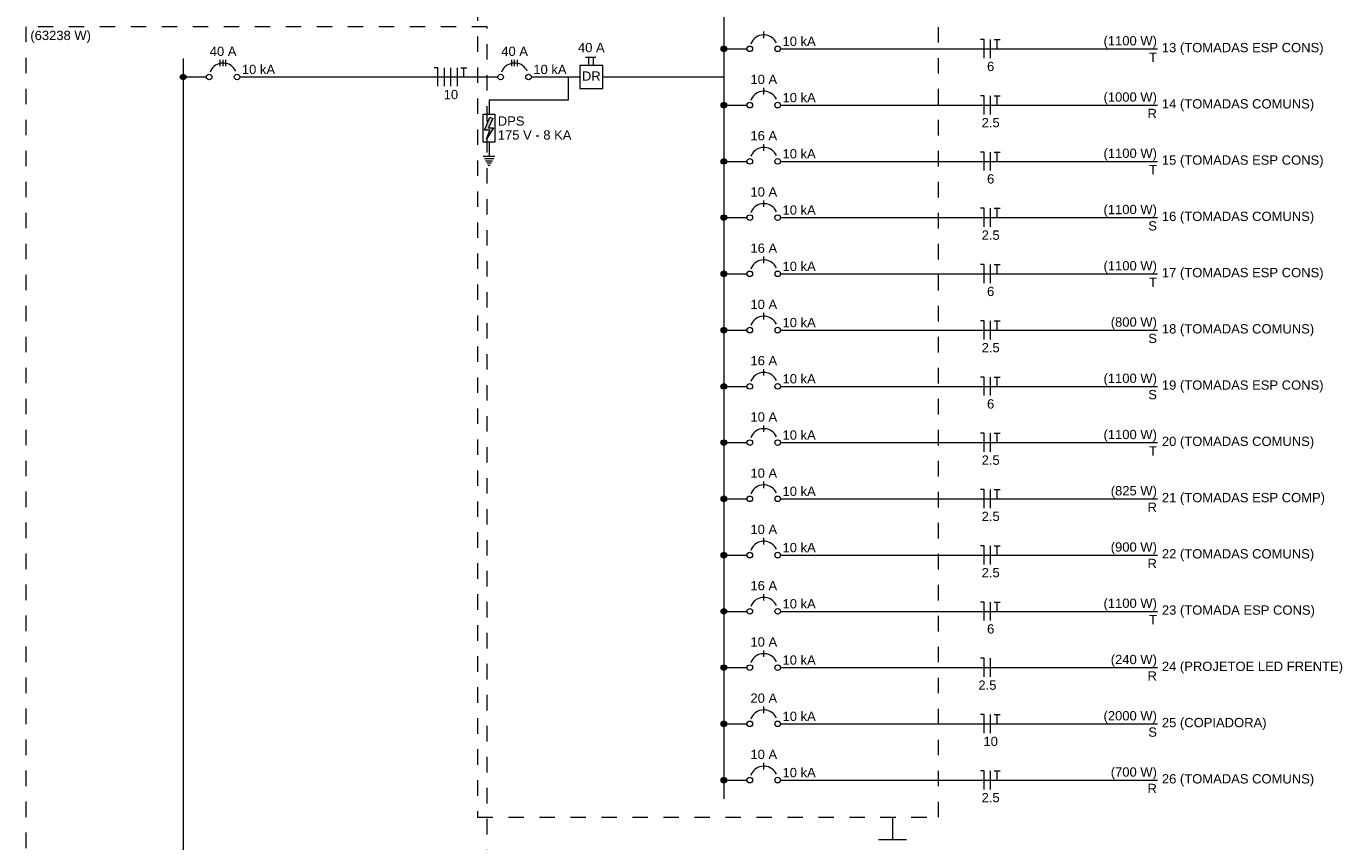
# Model space of a CAD drawing. Header units: feet. Extents: x -18 to 1038, y -110 to 48.
# Tile 79 of 199: x 69 to 80, y -20 to -13. Entities that reach past the tile are written whole.
import ezdxf

# ---------------------------------------------------------------- set-up
doc = ezdxf.new("R2010")
doc.units = ezdxf.units.FT
doc.header["$MEASUREMENT"] = 0
doc.linetypes.add('JIS_02_1.2', pattern=[0.25, 0.125, -0.125])
for name, color, linetype, lineweight in [('DI-Barramento', 6, 'Continuous', 5), ('DI-Disjuntor', 1, 'Continuous', 5), ('DI-Fios', 3, 'Continuous', 5), ('DI-Linhas do diagrama', 9, 'Continuous', 5), ('DI-Pontilhado', 7, 'JIS_02_1.2', 5), ('DI-Textos do diagrama', 7, 'Continuous', 5)]:
    doc.layers.add(name, color=color, linetype=linetype, lineweight=lineweight)
doc.styles.add('Arial', font='arial.ttf')

msp = doc.modelspace()

# ---------------------------------------------------------------- hatches: boundary and pattern name
at = {"layer": 'DI-Barramento', "linetype": 'Continuous'}
msp.add_hatch(color=256, dxfattribs=at).paths.add_polyline_path([(70.5784, -13.7005), (70.5783, -13.6985), (70.5781, -13.6966), (70.5777, -13.6946), (70.5771, -13.6928), (70.5763, -13.691), (70.5754, -13.6892), (70.5744, -13.6876), (70.5732, -13.686), (70.5718, -13.6846), (70.5704, -13.6832), (70.5688, -13.682), (70.5672, -13.681), (70.5654, -13.6801), (70.5636, -13.6793), (70.5618, -13.6787), (70.5598, -13.6783), (70.5579, -13.6781), (70.5559, -13.678), (70.554, -13.6781), (70.552, -13.6783), (70.5501, -13.6787), (70.5482, -13.6793), (70.5464, -13.6801), (70.5447, -13.681), (70.543, -13.682), (70.5415, -13.6832), (70.54, -13.6846), (70.5387, -13.686), (70.5375, -13.6876), (70.5364, -13.6892), (70.5355, -13.691), (70.5348, -13.6928), (70.5342, -13.6946), (70.5338, -13.6966), (70.5335, -13.6985), (70.5334, -13.7005), (70.5335, -13.7024), (70.5338, -13.7044), (70.5342, -13.7063), (70.5348, -13.7082), (70.5355, -13.71), (70.5364, -13.7117), (70.5375, -13.7134), (70.5387, -13.7149), (70.54, -13.7164), (70.5415, -13.7177), (70.543, -13.7189), (70.5447, -13.72), (70.5464, -13.7209), (70.5482, -13.7216), (70.5501, -13.7222), (70.552, -13.7226), (70.554, -13.7229), (70.5559, -13.723), (70.5579, -13.7229), (70.5598, -13.7226), (70.5618, -13.7222), (70.5636, -13.7216), (70.5654, -13.7209), (70.5672, -13.72), (70.5688, -13.7189), (70.5704, -13.7177), (70.5718, -13.7164), (70.5732, -13.7149), (70.5744, -13.7134), (70.5754, -13.7117), (70.5763, -13.71), (70.5771, -13.7082), (70.5777, -13.7063), (70.5781, -13.7044), (70.5783, -13.7024)])
at = {"layer": 'DI-Textos do diagrama', "linetype": 'Continuous'}
for color, points in [(256, [(74.9397, -13.4736), (74.9396, -13.4716), (74.9393, -13.4697), (74.9389, -13.4678), (74.9383, -13.4659), (74.9376, -13.4641), (74.9367, -13.4623), (74.9356, -13.4607), (74.9344, -13.4591), (74.9331, -13.4577), (74.9316, -13.4564), (74.9301, -13.4552), (74.9284, -13.4541), (74.9267, -13.4532), (74.9249, -13.4525), (74.923, -13.4519), (74.9211, -13.4514), (74.9191, -13.4512), (74.9172, -13.4511), (74.9152, -13.4512), (74.9133, -13.4514), (74.9114, -13.4519), (74.9095, -13.4525), (74.9077, -13.4532), (74.9059, -13.4541), (74.9043, -13.4552), (74.9027, -13.4564), (74.9013, -13.4577), (74.8999, -13.4591), (74.8987, -13.4607), (74.8977, -13.4623), (74.8968, -13.4641), (74.896, -13.4659), (74.8954, -13.4678), (74.895, -13.4697), (74.8948, -13.4716), (74.8947, -13.4736), (74.8948, -13.4756), (74.895, -13.4775), (74.8954, -13.4794), (74.896, -13.4813), (74.8968, -13.4831), (74.8977, -13.4848), (74.8987, -13.4865), (74.8999, -13.4881), (74.9013, -13.4895), (74.9027, -13.4908), (74.9043, -13.492), (74.9059, -13.4931), (74.9077, -13.494), (74.9095, -13.4947), (74.9114, -13.4953), (74.9133, -13.4958), (74.9152, -13.496), (74.9172, -13.4961), (74.9191, -13.496), (74.9211, -13.4958), (74.923, -13.4953), (74.9249, -13.4947), (74.9267, -13.494), (74.9284, -13.4931), (74.9301, -13.492), (74.9316, -13.4908), (74.9331, -13.4895), (74.9344, -13.4881), (74.9356, -13.4865), (74.9367, -13.4848), (74.9376, -13.4831), (74.9383, -13.4813), (74.9389, -13.4794), (74.9393, -13.4775), (74.9396, -13.4756)]), (256, [(74.9397, -13.9273), (74.9396, -13.9254), (74.9393, -13.9234), (74.9389, -13.9215), (74.9383, -13.9196), (74.9376, -13.9178), (74.9367, -13.9161), (74.9356, -13.9144), (74.9344, -13.9129), (74.9331, -13.9114), (74.9316, -13.9101), (74.9301, -13.9089), (74.9284, -13.9079), (74.9267, -13.907), (74.9249, -13.9062), (74.923, -13.9056), (74.9211, -13.9052), (74.9191, -13.9049), (74.9172, -13.9048), (74.9152, -13.9049), (74.9133, -13.9052), (74.9114, -13.9056), (74.9095, -13.9062), (74.9077, -13.907), (74.9059, -13.9079), (74.9043, -13.9089), (74.9027, -13.9101), (74.9013, -13.9114), (74.8999, -13.9129), (74.8987, -13.9144), (74.8977, -13.9161), (74.8968, -13.9178), (74.896, -13.9196), (74.8954, -13.9215), (74.895, -13.9234), (74.8948, -13.9254), (74.8947, -13.9273), (74.8948, -13.9293), (74.895, -13.9313), (74.8954, -13.9332), (74.896, -13.935), (74.8968, -13.9369), (74.8977, -13.9386), (74.8987, -13.9402), (74.8999, -13.9418), (74.9013, -13.9433), (74.9027, -13.9446), (74.9043, -13.9458), (74.9059, -13.9468), (74.9077, -13.9477), (74.9095, -13.9485), (74.9114, -13.9491), (74.9133, -13.9495), (74.9152, -13.9498), (74.9172, -13.9498), (74.9191, -13.9498), (74.9211, -13.9495), (74.923, -13.9491), (74.9249, -13.9485), (74.9267, -13.9477), (74.9284, -13.9468), (74.9301, -13.9458), (74.9316, -13.9446), (74.9331, -13.9433), (74.9344, -13.9418), (74.9356, -13.9402), (74.9367, -13.9386), (74.9376, -13.9369), (74.9383, -13.935), (74.9389, -13.9332), (74.9393, -13.9313), (74.9396, -13.9293)]), (7, [(73.0553, -14.0365), (73.0178, -14.1107), (73.0591, -14.1107), (73.0028, -14.2007), (73.0291, -14.1287), (72.9859, -14.1287), (73.0291, -14.0252)]), (256, [(74.9397, -14.3811), (74.9396, -14.3791), (74.9393, -14.3772), (74.9389, -14.3753), (74.9383, -14.3734), (74.9376, -14.3716), (74.9367, -14.3698), (74.9356, -14.3682), (74.9344, -14.3666), (74.9331, -14.3652), (74.9316, -14.3639), (74.9301, -14.3627), (74.9284, -14.3616), (74.9267, -14.3607), (74.9249, -14.3599), (74.923, -14.3594), (74.9211, -14.3589), (74.9191, -14.3587), (74.9172, -14.3586), (74.9152, -14.3587), (74.9133, -14.3589), (74.9114, -14.3594), (74.9095, -14.3599), (74.9077, -14.3607), (74.9059, -14.3616), (74.9043, -14.3627), (74.9027, -14.3639), (74.9013, -14.3652), (74.8999, -14.3666), (74.8987, -14.3682), (74.8977, -14.3698), (74.8968, -14.3716), (74.896, -14.3734), (74.8954, -14.3753), (74.895, -14.3772), (74.8948, -14.3791), (74.8947, -14.3811), (74.8948, -14.3831), (74.895, -14.385), (74.8954, -14.3869), (74.896, -14.3888), (74.8968, -14.3906), (74.8977, -14.3923), (74.8987, -14.394), (74.8999, -14.3956), (74.9013, -14.397), (74.9027, -14.3983), (74.9043, -14.3995), (74.9059, -14.4006), (74.9077, -14.4015), (74.9095, -14.4022), (74.9114, -14.4028), (74.9133, -14.4033), (74.9152, -14.4035), (74.9172, -14.4036), (74.9191, -14.4035), (74.9211, -14.4033), (74.923, -14.4028), (74.9249, -14.4022), (74.9267, -14.4015), (74.9284, -14.4006), (74.9301, -14.3995), (74.9316, -14.3983), (74.9331, -14.397), (74.9344, -14.3956), (74.9356, -14.394), (74.9367, -14.3923), (74.9376, -14.3906), (74.9383, -14.3888), (74.9389, -14.3869), (74.9393, -14.385), (74.9396, -14.3831)]), (256, [(74.9397, -14.8348), (74.9396, -14.8329), (74.9393, -14.8309), (74.9389, -14.829), (74.9383, -14.8271), (74.9376, -14.8253), (74.9367, -14.8236), (74.9356, -14.8219), (74.9344, -14.8204), (74.9331, -14.8189), (74.9316, -14.8176), (74.9301, -14.8164), (74.9284, -14.8154), (74.9267, -14.8145), (74.9249, -14.8137), (74.923, -14.8131), (74.9211, -14.8127), (74.9191, -14.8124), (74.9172, -14.8123), (74.9152, -14.8124), (74.9133, -14.8127), (74.9114, -14.8131), (74.9095, -14.8137), (74.9077, -14.8145), (74.9059, -14.8154), (74.9043, -14.8164), (74.9027, -14.8176), (74.9013, -14.8189), (74.8999, -14.8204), (74.8987, -14.8219), (74.8977, -14.8236), (74.8968, -14.8253), (74.896, -14.8271), (74.8954, -14.829), (74.895, -14.8309), (74.8948, -14.8329), (74.8947, -14.8348), (74.8948, -14.8368), (74.895, -14.8388), (74.8954, -14.8407), (74.896, -14.8425), (74.8968, -14.8444), (74.8977, -14.8461), (74.8987, -14.8477), (74.8999, -14.8493), (74.9013, -14.8508), (74.9027, -14.8521), (74.9043, -14.8533), (74.9059, -14.8543), (74.9077, -14.8552), (74.9095, -14.856), (74.9114, -14.8566), (74.9133, -14.857), (74.9152, -14.8573), (74.9172, -14.8573), (74.9191, -14.8573), (74.9211, -14.857), (74.923, -14.8566), (74.9249, -14.856), (74.9267, -14.8552), (74.9284, -14.8543), (74.9301, -14.8533), (74.9316, -14.8521), (74.9331, -14.8508), (74.9344, -14.8493), (74.9356, -14.8477), (74.9367, -14.8461), (74.9376, -14.8444), (74.9383, -14.8425), (74.9389, -14.8407), (74.9393, -14.8388), (74.9396, -14.8368)]), (256, [(74.9397, -15.2886), (74.9396, -15.2866), (74.9393, -15.2847), (74.9389, -15.2828), (74.9383, -15.2809), (74.9376, -15.2791), (74.9367, -15.2773), (74.9356, -15.2757), (74.9344, -15.2741), (74.9331, -15.2727), (74.9316, -15.2714), (74.9301, -15.2702), (74.9284, -15.2691), (74.9267, -15.2682), (74.9249, -15.2674), (74.923, -15.2669), (74.9211, -15.2664), (74.9191, -15.2662), (74.9172, -15.2661), (74.9152, -15.2662), (74.9133, -15.2664), (74.9114, -15.2669), (74.9095, -15.2674), (74.9077, -15.2682), (74.9059, -15.2691), (74.9043, -15.2702), (74.9027, -15.2714), (74.9013, -15.2727), (74.8999, -15.2741), (74.8987, -15.2757), (74.8977, -15.2773), (74.8968, -15.2791), (74.896, -15.2809), (74.8954, -15.2828), (74.895, -15.2847), (74.8948, -15.2866), (74.8947, -15.2886), (74.8948, -15.2906), (74.895, -15.2925), (74.8954, -15.2944), (74.896, -15.2963), (74.8968, -15.2981), (74.8977, -15.2998), (74.8987, -15.3015), (74.8999, -15.3031), (74.9013, -15.3045), (74.9027, -15.3058), (74.9043, -15.307), (74.9059, -15.3081), (74.9077, -15.309), (74.9095, -15.3097), (74.9114, -15.3103), (74.9133, -15.3107), (74.9152, -15.311), (74.9172, -15.3111), (74.9191, -15.311), (74.9211, -15.3107), (74.923, -15.3103), (74.9249, -15.3097), (74.9267, -15.309), (74.9284, -15.3081), (74.9301, -15.307), (74.9316, -15.3058), (74.9331, -15.3045), (74.9344, -15.3031), (74.9356, -15.3015), (74.9367, -15.2998), (74.9376, -15.2981), (74.9383, -15.2963), (74.9389, -15.2944), (74.9393, -15.2925), (74.9396, -15.2906)]), (256, [(74.9397, -15.7423), (74.9396, -15.7404), (74.9393, -15.7384), (74.9389, -15.7365), (74.9383, -15.7346), (74.9376, -15.7328), (74.9367, -15.7311), (74.9356, -15.7294), (74.9344, -15.7279), (74.9331, -15.7264), (74.9316, -15.7251), (74.9301, -15.7239), (74.9284, -15.7229), (74.9267, -15.722), (74.9249, -15.7212), (74.923, -15.7206), (74.9211, -15.7202), (74.9191, -15.7199), (74.9172, -15.7198), (74.9152, -15.7199), (74.9133, -15.7202), (74.9114, -15.7206), (74.9095, -15.7212), (74.9077, -15.722), (74.9059, -15.7229), (74.9043, -15.7239), (74.9027, -15.7251), (74.9013, -15.7264), (74.8999, -15.7279), (74.8987, -15.7294), (74.8977, -15.7311), (74.8968, -15.7328), (74.896, -15.7346), (74.8954, -15.7365), (74.895, -15.7384), (74.8948, -15.7404), (74.8947, -15.7423), (74.8948, -15.7443), (74.895, -15.7462), (74.8954, -15.7482), (74.896, -15.75), (74.8968, -15.7519), (74.8977, -15.7536), (74.8987, -15.7552), (74.8999, -15.7568), (74.9013, -15.7583), (74.9027, -15.7596), (74.9043, -15.7608), (74.9059, -15.7618), (74.9077, -15.7627), (74.9095, -15.7635), (74.9114, -15.7641), (74.9133, -15.7645), (74.9152, -15.7648), (74.9172, -15.7648), (74.9191, -15.7648), (74.9211, -15.7645), (74.923, -15.7641), (74.9249, -15.7635), (74.9267, -15.7627), (74.9284, -15.7618), (74.9301, -15.7608), (74.9316, -15.7596), (74.9331, -15.7583), (74.9344, -15.7568), (74.9356, -15.7552), (74.9367, -15.7536), (74.9376, -15.7519), (74.9383, -15.75), (74.9389, -15.7482), (74.9393, -15.7462), (74.9396, -15.7443)]), (256, [(74.9397, -16.1961), (74.9396, -16.1941), (74.9393, -16.1922), (74.9389, -16.1903), (74.9383, -16.1884), (74.9376, -16.1866), (74.9367, -16.1848), (74.9356, -16.1832), (74.9344, -16.1816), (74.9331, -16.1802), (74.9316, -16.1789), (74.9301, -16.1777), (74.9284, -16.1766), (74.9267, -16.1757), (74.9249, -16.1749), (74.923, -16.1744), (74.9211, -16.1739), (74.9191, -16.1737), (74.9172, -16.1736), (74.9152, -16.1737), (74.9133, -16.1739), (74.9114, -16.1744), (74.9095, -16.1749), (74.9077, -16.1757), (74.9059, -16.1766), (74.9043, -16.1777), (74.9027, -16.1789), (74.9013, -16.1802), (74.8999, -16.1816), (74.8987, -16.1832), (74.8977, -16.1848), (74.8968, -16.1866), (74.896, -16.1884), (74.8954, -16.1903), (74.895, -16.1922), (74.8948, -16.1941), (74.8947, -16.1961), (74.8948, -16.1981), (74.895, -16.2), (74.8954, -16.2019), (74.896, -16.2038), (74.8968, -16.2056), (74.8977, -16.2073), (74.8987, -16.209), (74.8999, -16.2106), (74.9013, -16.212), (74.9027, -16.2133), (74.9043, -16.2145), (74.9059, -16.2156), (74.9077, -16.2165), (74.9095, -16.2172), (74.9114, -16.2178), (74.9133, -16.2182), (74.9152, -16.2185), (74.9172, -16.2186), (74.9191, -16.2185), (74.9211, -16.2182), (74.923, -16.2178), (74.9249, -16.2172), (74.9267, -16.2165), (74.9284, -16.2156), (74.9301, -16.2145), (74.9316, -16.2133), (74.9331, -16.212), (74.9344, -16.2106), (74.9356, -16.209), (74.9367, -16.2073), (74.9376, -16.2056), (74.9383, -16.2038), (74.9389, -16.2019), (74.9393, -16.2), (74.9396, -16.1981)]), (256, [(74.9397, -16.6498), (74.9396, -16.6479), (74.9393, -16.6459), (74.9389, -16.644), (74.9383, -16.6421), (74.9376, -16.6403), (74.9367, -16.6386), (74.9356, -16.6369), (74.9344, -16.6354), (74.9331, -16.6339), (74.9316, -16.6326), (74.9301, -16.6314), (74.9284, -16.6304), (74.9267, -16.6294), (74.9249, -16.6287), (74.923, -16.6281), (74.9211, -16.6277), (74.9191, -16.6274), (74.9172, -16.6273), (74.9152, -16.6274), (74.9133, -16.6277), (74.9114, -16.6281), (74.9095, -16.6287), (74.9077, -16.6294), (74.9059, -16.6304), (74.9043, -16.6314), (74.9027, -16.6326), (74.9013, -16.6339), (74.8999, -16.6354), (74.8987, -16.6369), (74.8977, -16.6386), (74.8968, -16.6403), (74.896, -16.6421), (74.8954, -16.644), (74.895, -16.6459), (74.8948, -16.6479), (74.8947, -16.6498), (74.8948, -16.6518), (74.895, -16.6537), (74.8954, -16.6557), (74.896, -16.6575), (74.8968, -16.6594), (74.8977, -16.6611), (74.8987, -16.6627), (74.8999, -16.6643), (74.9013, -16.6658), (74.9027, -16.6671), (74.9043, -16.6683), (74.9059, -16.6693), (74.9077, -16.6702), (74.9095, -16.671), (74.9114, -16.6716), (74.9133, -16.672), (74.9152, -16.6723), (74.9172, -16.6723), (74.9191, -16.6723), (74.9211, -16.672), (74.923, -16.6716), (74.9249, -16.671), (74.9267, -16.6702), (74.9284, -16.6693), (74.9301, -16.6683), (74.9316, -16.6671), (74.9331, -16.6658), (74.9344, -16.6643), (74.9356, -16.6627), (74.9367, -16.6611), (74.9376, -16.6594), (74.9383, -16.6575), (74.9389, -16.6557), (74.9393, -16.6537), (74.9396, -16.6518)]), (256, [(74.9397, -17.1036), (74.9396, -17.1016), (74.9393, -17.0997), (74.9389, -17.0978), (74.9383, -17.0959), (74.9376, -17.0941), (74.9367, -17.0923), (74.9356, -17.0907), (74.9344, -17.0891), (74.9331, -17.0877), (74.9316, -17.0864), (74.9301, -17.0852), (74.9284, -17.0841), (74.9267, -17.0832), (74.9249, -17.0824), (74.923, -17.0819), (74.9211, -17.0814), (74.9191, -17.0812), (74.9172, -17.0811), (74.9152, -17.0812), (74.9133, -17.0814), (74.9114, -17.0819), (74.9095, -17.0824), (74.9077, -17.0832), (74.9059, -17.0841), (74.9043, -17.0852), (74.9027, -17.0864), (74.9013, -17.0877), (74.8999, -17.0891), (74.8987, -17.0907), (74.8977, -17.0923), (74.8968, -17.0941), (74.896, -17.0959), (74.8954, -17.0978), (74.895, -17.0997), (74.8948, -17.1016), (74.8947, -17.1036), (74.8948, -17.1056), (74.895, -17.1075), (74.8954, -17.1094), (74.896, -17.1113), (74.8968, -17.1131), (74.8977, -17.1148), (74.8987, -17.1165), (74.8999, -17.1181), (74.9013, -17.1195), (74.9027, -17.1208), (74.9043, -17.122), (74.9059, -17.1231), (74.9077, -17.124), (74.9095, -17.1247), (74.9114, -17.1253), (74.9133, -17.1257), (74.9152, -17.126), (74.9172, -17.1261), (74.9191, -17.126), (74.9211, -17.1257), (74.923, -17.1253), (74.9249, -17.1247), (74.9267, -17.124), (74.9284, -17.1231), (74.9301, -17.122), (74.9316, -17.1208), (74.9331, -17.1195), (74.9344, -17.1181), (74.9356, -17.1165), (74.9367, -17.1148), (74.9376, -17.1131), (74.9383, -17.1113), (74.9389, -17.1094), (74.9393, -17.1075), (74.9396, -17.1056)]), (256, [(74.9397, -17.5573), (74.9396, -17.5554), (74.9393, -17.5534), (74.9389, -17.5515), (74.9383, -17.5496), (74.9376, -17.5478), (74.9367, -17.5461), (74.9356, -17.5444), (74.9344, -17.5429), (74.9331, -17.5414), (74.9316, -17.5401), (74.9301, -17.5389), (74.9284, -17.5379), (74.9267, -17.5369), (74.9249, -17.5362), (74.923, -17.5356), (74.9211, -17.5352), (74.9191, -17.5349), (74.9172, -17.5348), (74.9152, -17.5349), (74.9133, -17.5352), (74.9114, -17.5356), (74.9095, -17.5362), (74.9077, -17.5369), (74.9059, -17.5379), (74.9043, -17.5389), (74.9027, -17.5401), (74.9013, -17.5414), (74.8999, -17.5429), (74.8987, -17.5444), (74.8977, -17.5461), (74.8968, -17.5478), (74.896, -17.5496), (74.8954, -17.5515), (74.895, -17.5534), (74.8948, -17.5554), (74.8947, -17.5573), (74.8948, -17.5593), (74.895, -17.5612), (74.8954, -17.5632), (74.896, -17.565), (74.8968, -17.5668), (74.8977, -17.5686), (74.8987, -17.5702), (74.8999, -17.5718), (74.9013, -17.5733), (74.9027, -17.5746), (74.9043, -17.5758), (74.9059, -17.5768), (74.9077, -17.5777), (74.9095, -17.5785), (74.9114, -17.5791), (74.9133, -17.5795), (74.9152, -17.5798), (74.9172, -17.5798), (74.9191, -17.5798), (74.9211, -17.5795), (74.923, -17.5791), (74.9249, -17.5785), (74.9267, -17.5777), (74.9284, -17.5768), (74.9301, -17.5758), (74.9316, -17.5746), (74.9331, -17.5733), (74.9344, -17.5718), (74.9356, -17.5702), (74.9367, -17.5686), (74.9376, -17.5668), (74.9383, -17.565), (74.9389, -17.5632), (74.9393, -17.5612), (74.9396, -17.5593)]), (256, [(74.9397, -18.0111), (74.9396, -18.0091), (74.9393, -18.0072), (74.9389, -18.0053), (74.9383, -18.0034), (74.9376, -18.0016), (74.9367, -17.9998), (74.9356, -17.9982), (74.9344, -17.9966), (74.9331, -17.9952), (74.9316, -17.9939), (74.9301, -17.9927), (74.9284, -17.9916), (74.9267, -17.9907), (74.9249, -17.9899), (74.923, -17.9894), (74.9211, -17.9889), (74.9191, -17.9887), (74.9172, -17.9886), (74.9152, -17.9887), (74.9133, -17.9889), (74.9114, -17.9894), (74.9095, -17.9899), (74.9077, -17.9907), (74.9059, -17.9916), (74.9043, -17.9927), (74.9027, -17.9939), (74.9013, -17.9952), (74.8999, -17.9966), (74.8987, -17.9982), (74.8977, -17.9998), (74.8968, -18.0016), (74.896, -18.0034), (74.8954, -18.0053), (74.895, -18.0072), (74.8948, -18.0091), (74.8947, -18.0111), (74.8948, -18.0131), (74.895, -18.015), (74.8954, -18.0169), (74.896, -18.0188), (74.8968, -18.0206), (74.8977, -18.0223), (74.8987, -18.024), (74.8999, -18.0256), (74.9013, -18.027), (74.9027, -18.0283), (74.9043, -18.0295), (74.9059, -18.0306), (74.9077, -18.0315), (74.9095, -18.0322), (74.9114, -18.0328), (74.9133, -18.0332), (74.9152, -18.0335), (74.9172, -18.0336), (74.9191, -18.0335), (74.9211, -18.0332), (74.923, -18.0328), (74.9249, -18.0322), (74.9267, -18.0315), (74.9284, -18.0306), (74.9301, -18.0295), (74.9316, -18.0283), (74.9331, -18.027), (74.9344, -18.0256), (74.9356, -18.024), (74.9367, -18.0223), (74.9376, -18.0206), (74.9383, -18.0188), (74.9389, -18.0169), (74.9393, -18.015), (74.9396, -18.0131)]), (256, [(74.9397, -18.4648), (74.9396, -18.4629), (74.9393, -18.4609), (74.9389, -18.459), (74.9383, -18.4571), (74.9376, -18.4553), (74.9367, -18.4536), (74.9356, -18.4519), (74.9344, -18.4504), (74.9331, -18.4489), (74.9316, -18.4476), (74.9301, -18.4464), (74.9284, -18.4454), (74.9267, -18.4445), (74.9249, -18.4437), (74.923, -18.4431), (74.9211, -18.4427), (74.9191, -18.4424), (74.9172, -18.4423), (74.9152, -18.4424), (74.9133, -18.4427), (74.9114, -18.4431), (74.9095, -18.4437), (74.9077, -18.4445), (74.9059, -18.4454), (74.9043, -18.4464), (74.9027, -18.4476), (74.9013, -18.4489), (74.8999, -18.4504), (74.8987, -18.4519), (74.8977, -18.4536), (74.8968, -18.4553), (74.896, -18.4571), (74.8954, -18.459), (74.895, -18.4609), (74.8948, -18.4629), (74.8947, -18.4648), (74.8948, -18.4668), (74.895, -18.4687), (74.8954, -18.4707), (74.896, -18.4725), (74.8968, -18.4744), (74.8977, -18.4761), (74.8987, -18.4777), (74.8999, -18.4793), (74.9013, -18.4808), (74.9027, -18.4821), (74.9043, -18.4833), (74.9059, -18.4843), (74.9077, -18.4852), (74.9095, -18.486), (74.9114, -18.4866), (74.9133, -18.487), (74.9152, -18.4873), (74.9172, -18.4873), (74.9191, -18.4873), (74.9211, -18.487), (74.923, -18.4866), (74.9249, -18.486), (74.9267, -18.4852), (74.9284, -18.4843), (74.9301, -18.4833), (74.9316, -18.4821), (74.9331, -18.4808), (74.9344, -18.4793), (74.9356, -18.4777), (74.9367, -18.4761), (74.9376, -18.4744), (74.9383, -18.4725), (74.9389, -18.4707), (74.9393, -18.4687), (74.9396, -18.4668)]), (256, [(74.9397, -18.9186), (74.9396, -18.9166), (74.9393, -18.9147), (74.9389, -18.9128), (74.9383, -18.9109), (74.9376, -18.9091), (74.9367, -18.9073), (74.9356, -18.9057), (74.9344, -18.9041), (74.9331, -18.9027), (74.9316, -18.9014), (74.9301, -18.9002), (74.9284, -18.8991), (74.9267, -18.8982), (74.9249, -18.8974), (74.923, -18.8969), (74.9211, -18.8964), (74.9191, -18.8962), (74.9172, -18.8961), (74.9152, -18.8962), (74.9133, -18.8964), (74.9114, -18.8969), (74.9095, -18.8974), (74.9077, -18.8982), (74.9059, -18.8991), (74.9043, -18.9002), (74.9027, -18.9014), (74.9013, -18.9027), (74.8999, -18.9041), (74.8987, -18.9057), (74.8977, -18.9073), (74.8968, -18.9091), (74.896, -18.9109), (74.8954, -18.9128), (74.895, -18.9147), (74.8948, -18.9166), (74.8947, -18.9186), (74.8948, -18.9206), (74.895, -18.9225), (74.8954, -18.9244), (74.896, -18.9263), (74.8968, -18.9281), (74.8977, -18.9298), (74.8987, -18.9315), (74.8999, -18.9331), (74.9013, -18.9345), (74.9027, -18.9358), (74.9043, -18.937), (74.9059, -18.9381), (74.9077, -18.939), (74.9095, -18.9397), (74.9114, -18.9403), (74.9133, -18.9408), (74.9152, -18.941), (74.9172, -18.9411), (74.9191, -18.941), (74.9211, -18.9408), (74.923, -18.9403), (74.9249, -18.9397), (74.9267, -18.939), (74.9284, -18.9381), (74.9301, -18.937), (74.9316, -18.9358), (74.9331, -18.9345), (74.9344, -18.9331), (74.9356, -18.9315), (74.9367, -18.9298), (74.9376, -18.9281), (74.9383, -18.9263), (74.9389, -18.9244), (74.9393, -18.9225), (74.9396, -18.9206)]), (256, [(74.9397, -19.3723), (74.9396, -19.3704), (74.9393, -19.3684), (74.9389, -19.3665), (74.9383, -19.3646), (74.9376, -19.3628), (74.9367, -19.3611), (74.9356, -19.3594), (74.9344, -19.3579), (74.9331, -19.3564), (74.9316, -19.3551), (74.9301, -19.3539), (74.9284, -19.3529), (74.9267, -19.352), (74.9249, -19.3512), (74.923, -19.3506), (74.9211, -19.3502), (74.9191, -19.3499), (74.9172, -19.3498), (74.9152, -19.3499), (74.9133, -19.3502), (74.9114, -19.3506), (74.9095, -19.3512), (74.9077, -19.352), (74.9059, -19.3529), (74.9043, -19.3539), (74.9027, -19.3551), (74.9013, -19.3564), (74.8999, -19.3579), (74.8987, -19.3594), (74.8977, -19.3611), (74.8968, -19.3628), (74.896, -19.3646), (74.8954, -19.3665), (74.895, -19.3684), (74.8948, -19.3704), (74.8947, -19.3723), (74.8948, -19.3743), (74.895, -19.3763), (74.8954, -19.3782), (74.896, -19.38), (74.8968, -19.3819), (74.8977, -19.3836), (74.8987, -19.3852), (74.8999, -19.3868), (74.9013, -19.3883), (74.9027, -19.3896), (74.9043, -19.3908), (74.9059, -19.3918), (74.9077, -19.3927), (74.9095, -19.3935), (74.9114, -19.3941), (74.9133, -19.3945), (74.9152, -19.3948), (74.9172, -19.3948), (74.9191, -19.3948), (74.9211, -19.3945), (74.923, -19.3941), (74.9249, -19.3935), (74.9267, -19.3927), (74.9284, -19.3918), (74.9301, -19.3908), (74.9316, -19.3896), (74.9331, -19.3883), (74.9344, -19.3868), (74.9356, -19.3852), (74.9367, -19.3836), (74.9376, -19.3819), (74.9383, -19.38), (74.9389, -19.3782), (74.9393, -19.3763), (74.9396, -19.3743)])]:
    msp.add_hatch(color=color, dxfattribs=at).paths.add_polyline_path(points)

# ---------------------------------------------------------------- linework, layer by layer
at = {"layer": 'DI-Barramento'}
for p, q in [((74.9172, -7.8786), (74.9172, -19.5223)), ((70.5559, -13.5505), (70.5559, -33.4105))]:
    msp.add_line(p, q, dxfattribs=at)
msp.add_circle((70.5559, -13.7005), 0.0225, dxfattribs=at)
at = {"layer": 'DI-Disjuntor'}
for p, q in [((75.2397, -13.3873), (75.2397, -13.3348)), ((70.8559, -13.6142), (70.8559, -13.5617)), ((70.8784, -13.6142), (70.8784, -13.5617)), ((70.9009, -13.6142), (70.9009, -13.5617)), ((73.2072, -13.6142), (73.2072, -13.5617)), ((73.2297, -13.6142), (73.2297, -13.5617)), ((73.2522, -13.6142), (73.2522, -13.5617)), ((73.9422, -13.6067), (73.7547, -13.6067)), ((73.7547, -13.6067), (73.7547, -13.7942)), ((73.8016, -13.5411), (73.8859, -13.5411)), ((73.8297, -13.6067), (73.8297, -13.5411)), ((73.8672, -13.6067), (73.8672, -13.5411)), ((73.9422, -13.7942), (73.9422, -13.6067)), ((73.7547, -13.7942), (73.9422, -13.7942)), ((75.2397, -13.8411), (75.2397, -13.7886)), ((72.9766, -14.0005), (73.0703, -14.0005)), ((72.9766, -14.2255), (72.9766, -14.0005)), ((73.0703, -14.0005), (73.0703, -14.2255)), ((73.0703, -14.2255), (72.9766, -14.2255)), ((75.2397, -14.2948), (75.2397, -14.2423)), ((75.2397, -14.7486), (75.2397, -14.6961)), ((75.2397, -15.2023), (75.2397, -15.1498)), ((75.2397, -15.6561), (75.2397, -15.6036)), ((75.2397, -16.1098), (75.2397, -16.0573)), ((75.2397, -16.5636), (75.2397, -16.5111)), ((75.2397, -17.0173), (75.2397, -16.9648)), ((75.2397, -17.4711), (75.2397, -17.4186)), ((75.2397, -17.9248), (75.2397, -17.8723)), ((75.2397, -18.3786), (75.2397, -18.3261)), ((75.2397, -18.8323), (75.2397, -18.7798)), ((75.2397, -19.2861), (75.2397, -19.2336))]:
    msp.add_line(p, q, dxfattribs=at)
for points in [[(75.3416, -13.426), (75.3346, -13.4131), (75.3259, -13.4013), (75.3157, -13.3906), (75.3042, -13.3814), (75.2916, -13.3738), (75.2782, -13.3679), (75.264, -13.3638), (75.2495, -13.3615), (75.2348, -13.3612), (75.2201, -13.3628), (75.2058, -13.3663), (75.1921, -13.3716), (75.1792, -13.3787), (75.1674, -13.3874), (75.1567, -13.3976), (75.1475, -13.4091), (75.1399, -13.4216), (75.134, -13.4351)], [(70.9804, -13.6529), (70.9733, -13.64), (70.9646, -13.6282), (70.9544, -13.6175), (70.943, -13.6083), (70.9304, -13.6007), (70.9169, -13.5948), (70.9028, -13.5906), (70.8882, -13.5884), (70.8735, -13.5881), (70.8589, -13.5897), (70.8446, -13.5932), (70.8309, -13.5985), (70.818, -13.6056), (70.8061, -13.6143), (70.7955, -13.6245), (70.7863, -13.6359), (70.7786, -13.6485), (70.7727, -13.662)], [(73.3316, -13.6529), (73.3246, -13.64), (73.3159, -13.6282), (73.3057, -13.6175), (73.2942, -13.6083), (73.2816, -13.6007), (73.2682, -13.5948), (73.254, -13.5906), (73.2395, -13.5884), (73.2248, -13.5881), (73.2101, -13.5897), (73.1958, -13.5932), (73.1821, -13.5985), (73.1692, -13.6056), (73.1574, -13.6143), (73.1467, -13.6245), (73.1375, -13.6359), (73.1299, -13.6485), (73.124, -13.662)], [(75.3416, -13.8798), (75.3346, -13.8669), (75.3259, -13.855), (75.3157, -13.8444), (75.3042, -13.8352), (75.2916, -13.8276), (75.2782, -13.8216), (75.264, -13.8175), (75.2495, -13.8153), (75.2348, -13.815), (75.2201, -13.8166), (75.2058, -13.8201), (75.1921, -13.8254), (75.1792, -13.8325), (75.1674, -13.8412), (75.1567, -13.8513), (75.1475, -13.8628), (75.1399, -13.8754), (75.134, -13.8889)], [(75.3416, -14.3335), (75.3346, -14.3206), (75.3259, -14.3088), (75.3157, -14.2981), (75.3042, -14.2889), (75.2916, -14.2813), (75.2782, -14.2754), (75.264, -14.2713), (75.2495, -14.269), (75.2348, -14.2687), (75.2201, -14.2703), (75.2058, -14.2738), (75.1921, -14.2791), (75.1792, -14.2862), (75.1674, -14.2949), (75.1567, -14.3051), (75.1475, -14.3166), (75.1399, -14.3291), (75.134, -14.3426)], [(75.3416, -14.7873), (75.3346, -14.7744), (75.3259, -14.7625), (75.3157, -14.7519), (75.3042, -14.7427), (75.2916, -14.7351), (75.2782, -14.7291), (75.264, -14.725), (75.2495, -14.7228), (75.2348, -14.7225), (75.2201, -14.7241), (75.2058, -14.7275), (75.1921, -14.7329), (75.1792, -14.74), (75.1674, -14.7487), (75.1567, -14.7588), (75.1475, -14.7703), (75.1399, -14.7829), (75.134, -14.7964)], [(75.3416, -15.241), (75.3346, -15.2281), (75.3259, -15.2163), (75.3157, -15.2056), (75.3042, -15.1964), (75.2916, -15.1888), (75.2782, -15.1829), (75.264, -15.1788), (75.2495, -15.1765), (75.2348, -15.1762), (75.2201, -15.1778), (75.2058, -15.1813), (75.1921, -15.1866), (75.1792, -15.1937), (75.1674, -15.2024), (75.1567, -15.2126), (75.1475, -15.2241), (75.1399, -15.2366), (75.134, -15.2501)], [(75.3416, -15.6948), (75.3346, -15.6819), (75.3259, -15.67), (75.3157, -15.6594), (75.3042, -15.6502), (75.2916, -15.6426), (75.2782, -15.6366), (75.264, -15.6325), (75.2495, -15.6303), (75.2348, -15.6299), (75.2201, -15.6316), (75.2058, -15.635), (75.1921, -15.6404), (75.1792, -15.6475), (75.1674, -15.6562), (75.1567, -15.6663), (75.1475, -15.6778), (75.1399, -15.6904), (75.134, -15.7039)], [(75.3416, -16.1485), (75.3346, -16.1356), (75.3259, -16.1238), (75.3157, -16.1131), (75.3042, -16.1039), (75.2916, -16.0963), (75.2782, -16.0904), (75.264, -16.0863), (75.2495, -16.084), (75.2348, -16.0837), (75.2201, -16.0853), (75.2058, -16.0888), (75.1921, -16.0941), (75.1792, -16.1012), (75.1674, -16.1099), (75.1567, -16.1201), (75.1475, -16.1316), (75.1399, -16.1441), (75.134, -16.1576)], [(75.3416, -16.6023), (75.3346, -16.5894), (75.3259, -16.5775), (75.3157, -16.5669), (75.3042, -16.5577), (75.2916, -16.5501), (75.2782, -16.5441), (75.264, -16.54), (75.2495, -16.5378), (75.2348, -16.5374), (75.2201, -16.5391), (75.2058, -16.5425), (75.1921, -16.5479), (75.1792, -16.555), (75.1674, -16.5637), (75.1567, -16.5738), (75.1475, -16.5853), (75.1399, -16.5979), (75.134, -16.6114)], [(75.3416, -17.056), (75.3346, -17.0431), (75.3259, -17.0313), (75.3157, -17.0206), (75.3042, -17.0114), (75.2916, -17.0038), (75.2782, -16.9979), (75.264, -16.9938), (75.2495, -16.9915), (75.2348, -16.9912), (75.2201, -16.9928), (75.2058, -16.9963), (75.1921, -17.0016), (75.1792, -17.0087), (75.1674, -17.0174), (75.1567, -17.0276), (75.1475, -17.0391), (75.1399, -17.0516), (75.134, -17.0651)], [(75.3416, -17.5098), (75.3346, -17.4969), (75.3259, -17.485), (75.3157, -17.4744), (75.3042, -17.4652), (75.2916, -17.4576), (75.2782, -17.4516), (75.264, -17.4475), (75.2495, -17.4453), (75.2348, -17.4449), (75.2201, -17.4466), (75.2058, -17.45), (75.1921, -17.4554), (75.1792, -17.4625), (75.1674, -17.4712), (75.1567, -17.4813), (75.1475, -17.4928), (75.1399, -17.5054), (75.134, -17.5189)], [(75.3416, -17.9635), (75.3346, -17.9506), (75.3259, -17.9388), (75.3157, -17.9281), (75.3042, -17.9189), (75.2916, -17.9113), (75.2782, -17.9054), (75.264, -17.9013), (75.2495, -17.899), (75.2348, -17.8987), (75.2201, -17.9003), (75.2058, -17.9038), (75.1921, -17.9091), (75.1792, -17.9162), (75.1674, -17.9249), (75.1567, -17.9351), (75.1475, -17.9466), (75.1399, -17.9591), (75.134, -17.9726)], [(75.3416, -18.4173), (75.3346, -18.4044), (75.3259, -18.3925), (75.3157, -18.3819), (75.3042, -18.3727), (75.2916, -18.3651), (75.2782, -18.3591), (75.264, -18.355), (75.2495, -18.3528), (75.2348, -18.3524), (75.2201, -18.3541), (75.2058, -18.3575), (75.1921, -18.3629), (75.1792, -18.37), (75.1674, -18.3787), (75.1567, -18.3888), (75.1475, -18.4003), (75.1399, -18.4129), (75.134, -18.4264)], [(75.3416, -18.871), (75.3346, -18.8581), (75.3259, -18.8463), (75.3157, -18.8356), (75.3042, -18.8264), (75.2916, -18.8188), (75.2782, -18.8129), (75.264, -18.8088), (75.2495, -18.8065), (75.2348, -18.8062), (75.2201, -18.8078), (75.2058, -18.8113), (75.1921, -18.8166), (75.1792, -18.8237), (75.1674, -18.8324), (75.1567, -18.8426), (75.1475, -18.8541), (75.1399, -18.8666), (75.134, -18.8801)], [(75.3416, -19.3248), (75.3346, -19.3119), (75.3259, -19.3), (75.3157, -19.2894), (75.3042, -19.2802), (75.2916, -19.2726), (75.2782, -19.2666), (75.264, -19.2625), (75.2495, -19.2603), (75.2348, -19.26), (75.2201, -19.2616), (75.2058, -19.2651), (75.1921, -19.2704), (75.1792, -19.2775), (75.1674, -19.2862), (75.1567, -19.2963), (75.1475, -19.3078), (75.1399, -19.3204), (75.134, -19.3339)]]:
    msp.add_lwpolyline(points, dxfattribs=at)
for centre in [(75.1272, -13.4736), (75.3522, -13.4736), (70.7659, -13.7005), (70.9909, -13.7005), (73.1172, -13.7005), (73.3422, -13.7005), (75.1272, -13.9273), (75.3522, -13.9273), (75.1272, -14.3811), (75.3522, -14.3811), (75.1272, -14.8348), (75.3522, -14.8348), (75.1272, -15.2886), (75.3522, -15.2886), (75.1272, -15.7423), (75.3522, -15.7423), (75.1272, -16.1961), (75.3522, -16.1961), (75.1272, -16.6498), (75.3522, -16.6498), (75.1272, -17.1036), (75.3522, -17.1036), (75.1272, -17.5573), (75.3522, -17.5573), (75.1272, -18.0111), (75.3522, -18.0111), (75.1272, -18.4648), (75.3522, -18.4648), (75.1272, -18.9186), (75.3522, -18.9186), (75.1272, -19.3723), (75.3522, -19.3723)]:
    msp.add_circle(centre, 0.0225, dxfattribs=at)
at = {"layer": 'DI-Fios'}
for p, q in [((77.0172, -13.3986), (76.9872, -13.3986)), ((77.0172, -13.5486), (77.0172, -13.3986)), ((77.0697, -13.5486), (77.0697, -13.3986)), ((77.0982, -13.3986), (77.1462, -13.3986)), ((77.1222, -13.4736), (77.1222, -13.3986)), ((72.6109, -13.6255), (72.5809, -13.6255)), ((72.6109, -13.7755), (72.6109, -13.6255)), ((72.6634, -13.7755), (72.6634, -13.6255)), ((72.7159, -13.7755), (72.7159, -13.6255)), ((72.7684, -13.7755), (72.7684, -13.6255)), ((72.7969, -13.6255), (72.8449, -13.6255)), ((72.8209, -13.7005), (72.8209, -13.6255)), ((77.0172, -13.8523), (76.9872, -13.8523)), ((77.0172, -14.0023), (77.0172, -13.8523)), ((77.0697, -14.0023), (77.0697, -13.8523)), ((77.0982, -13.8523), (77.1462, -13.8523)), ((77.1222, -13.9273), (77.1222, -13.8523)), ((77.0172, -14.3061), (76.9872, -14.3061)), ((77.0172, -14.4561), (77.0172, -14.3061)), ((77.0697, -14.4561), (77.0697, -14.3061)), ((77.0982, -14.3061), (77.1462, -14.3061)), ((77.1222, -14.3811), (77.1222, -14.3061)), ((77.0172, -14.7598), (76.9872, -14.7598)), ((77.0172, -14.9098), (77.0172, -14.7598)), ((77.0697, -14.9098), (77.0697, -14.7598)), ((77.0982, -14.7598), (77.1462, -14.7598)), ((77.1222, -14.8348), (77.1222, -14.7598)), ((77.0172, -15.2136), (76.9872, -15.2136)), ((77.0172, -15.3636), (77.0172, -15.2136)), ((77.0697, -15.3636), (77.0697, -15.2136)), ((77.0982, -15.2136), (77.1462, -15.2136)), ((77.1222, -15.2886), (77.1222, -15.2136)), ((77.0172, -15.6673), (76.9872, -15.6673)), ((77.0172, -15.8173), (77.0172, -15.6673)), ((77.0697, -15.8173), (77.0697, -15.6673)), ((77.0982, -15.6673), (77.1462, -15.6673)), ((77.1222, -15.7423), (77.1222, -15.6673)), ((77.0172, -16.1211), (76.9872, -16.1211)), ((77.0172, -16.2711), (77.0172, -16.1211)), ((77.0697, -16.2711), (77.0697, -16.1211)), ((77.0982, -16.1211), (77.1462, -16.1211)), ((77.1222, -16.1961), (77.1222, -16.1211)), ((77.0172, -16.5748), (76.9872, -16.5748)), ((77.0172, -16.7248), (77.0172, -16.5748)), ((77.0697, -16.7248), (77.0697, -16.5748)), ((77.0982, -16.5748), (77.1462, -16.5748)), ((77.1222, -16.6498), (77.1222, -16.5748)), ((77.0172, -17.0286), (76.9872, -17.0286)), ((77.0172, -17.1786), (77.0172, -17.0286)), ((77.0697, -17.1786), (77.0697, -17.0286)), ((77.0982, -17.0286), (77.1462, -17.0286)), ((77.1222, -17.1036), (77.1222, -17.0286)), ((77.0172, -17.4823), (76.9872, -17.4823)), ((77.0172, -17.6323), (77.0172, -17.4823)), ((77.0697, -17.6323), (77.0697, -17.4823)), ((77.0982, -17.4823), (77.1462, -17.4823)), ((77.1222, -17.5573), (77.1222, -17.4823)), ((77.0172, -17.9361), (76.9872, -17.9361)), ((77.0172, -18.0861), (77.0172, -17.9361)), ((77.0697, -18.0861), (77.0697, -17.9361)), ((77.0982, -17.9361), (77.1462, -17.9361)), ((77.1222, -18.0111), (77.1222, -17.9361)), ((77.0172, -18.3898), (76.9872, -18.3898)), ((77.0172, -18.5398), (77.0172, -18.3898)), ((77.0697, -18.5398), (77.0697, -18.3898)), ((77.0172, -18.8436), (76.9872, -18.8436)), ((77.0172, -18.9936), (77.0172, -18.8436)), ((77.0697, -18.9936), (77.0697, -18.8436)), ((77.0982, -18.8436), (77.1462, -18.8436)), ((77.1222, -18.9186), (77.1222, -18.8436)), ((77.0172, -19.2973), (76.9872, -19.2973)), ((77.0172, -19.4473), (77.0172, -19.2973)), ((77.0697, -19.4473), (77.0697, -19.2973)), ((77.0982, -19.2973), (77.1462, -19.2973)), ((77.1222, -19.3723), (77.1222, -19.2973))]:
    msp.add_line(p, q, dxfattribs=at)
at = {"layer": 'DI-Linhas do diagrama'}
for p, q in [((74.9397, -13.4736), (75.1047, -13.4736)), ((75.3747, -13.4736), (78.4159, -13.4736)), ((70.5784, -13.7005), (70.7434, -13.7005)), ((71.0134, -13.7005), (73.0947, -13.7005)), ((73.3647, -13.7005), (73.7547, -13.7005)), ((73.6609, -13.7005), (73.6609, -13.888)), ((73.9422, -13.7005), (74.9172, -13.7005)), ((73.6609, -13.888), (73.0234, -13.888)), ((73.0234, -13.888), (73.0234, -14.0005)), ((74.9397, -13.9273), (75.1047, -13.9273)), ((75.3747, -13.9273), (78.4159, -13.9273)), ((73.0234, -14.2255), (73.0234, -14.338)), ((72.9766, -14.338), (73.0703, -14.338)), ((72.9859, -14.3567), (73.0609, -14.3567)), ((72.9953, -14.3755), (73.0516, -14.3755)), ((73.0047, -14.3942), (73.0422, -14.3942)), ((73.0141, -14.413), (73.0328, -14.413)), ((74.9397, -14.3811), (75.1047, -14.3811)), ((75.3747, -14.3811), (78.4159, -14.3811)), ((74.9397, -14.8348), (75.1047, -14.8348)), ((75.3747, -14.8348), (78.4159, -14.8348)), ((74.9397, -15.2886), (75.1047, -15.2886)), ((75.3747, -15.2886), (78.4159, -15.2886)), ((74.9397, -15.7423), (75.1047, -15.7423)), ((75.3747, -15.7423), (78.4159, -15.7423)), ((74.9397, -16.1961), (75.1047, -16.1961)), ((75.3747, -16.1961), (78.4159, -16.1961)), ((74.9397, -16.6498), (75.1047, -16.6498)), ((75.3747, -16.6498), (78.4159, -16.6498)), ((74.9397, -17.1036), (75.1047, -17.1036)), ((75.3747, -17.1036), (78.4159, -17.1036)), ((74.9397, -17.5573), (75.1047, -17.5573)), ((75.3747, -17.5573), (78.4159, -17.5573)), ((74.9397, -18.0111), (75.1047, -18.0111)), ((75.3747, -18.0111), (78.4159, -18.0111)), ((74.9397, -18.4648), (75.1047, -18.4648)), ((75.3747, -18.4648), (78.4159, -18.4648)), ((74.9397, -18.9186), (75.1047, -18.9186)), ((75.3747, -18.9186), (78.4159, -18.9186)), ((74.9397, -19.3723), (75.1047, -19.3723)), ((75.3747, -19.3723), (78.4159, -19.3723))]:
    msp.add_line(p, q, dxfattribs=at)
for centre in [(74.9172, -13.4736), (70.5559, -13.7005), (74.9172, -13.9273), (74.9172, -14.3811), (74.9172, -14.8348), (74.9172, -15.2886), (74.9172, -15.7423), (74.9172, -16.1961), (74.9172, -16.6498), (74.9172, -17.1036), (74.9172, -17.5573), (74.9172, -18.0111), (74.9172, -18.4648), (74.9172, -18.9186), (74.9172, -19.3723)]:
    msp.add_circle(centre, 0.0225, dxfattribs=at)
at = {"layer": 'DI-Pontilhado'}
for p, q in [((72.9297, -7.6236), (72.9297, -19.6723)), ((76.6497, -19.6723), (76.6497, -7.6236)), ((73.0084, -13.2955), (69.2884, -13.2955)), ((69.2884, -13.2955), (69.2884, -33.5605)), ((73.0084, -33.5605), (73.0084, -13.2955)), ((72.9297, -19.6723), (76.6497, -19.6723))]:
    msp.add_line(p, q, dxfattribs=at)
at = {"layer": 'DI-Textos do diagrama'}
for p, q in [((76.2777, -19.6723), (76.2777, -19.8523)), ((76.1652, -19.8523), (76.3902, -19.8523))]:
    msp.add_line(p, q, dxfattribs=at)
msp.add_lwpolyline([(73.0553, -14.0365), (73.0178, -14.1107), (73.0591, -14.1107), (73.0028, -14.2007), (73.0291, -14.1287), (72.9859, -14.1287), (73.0291, -14.0252), (73.0553, -14.0365)], dxfattribs=at)
for centre in [(74.9172, -13.4736), (74.9172, -13.9273), (74.9172, -14.3811), (74.9172, -14.8348), (74.9172, -15.2886), (74.9172, -15.7423), (74.9172, -16.1961), (74.9172, -16.6498), (74.9172, -17.1036), (74.9172, -17.5573), (74.9172, -18.0111), (74.9172, -18.4648), (74.9172, -18.9186), (74.9172, -19.3723)]:
    msp.add_circle(centre, 0.0225, dxfattribs=at)

# ---------------------------------------------------------------- texts
at = {"layer": 'DI-Disjuntor', "insert": (73.8484, -13.7305), "char_height": 0.075, "width": 0.302744, "attachment_point": 8, "line_spacing_factor": 0.6, "style": 'Arial'}
msp.add_mtext('DR', dxfattribs=at)
at = {"layer": 'DI-Linhas do diagrama', "char_height": 0.075, "attachment_point": 7, "line_spacing_factor": 0.6, "style": 'Arial'}
for s, insert, width in [('DPS', (73.0941, -14.0942), 0.431021), ('175 V - 8 KA', (73.0941, -14.2067), 1.187995)]:
    msp.add_mtext(s, dxfattribs=dict(at, insert=insert, width=width))
at = {"layer": 'DI-Textos do diagrama', "char_height": 0.075, "line_spacing_factor": 0.6, "style": 'Arial'}
for s, insert, width, attachment_point in [('(63238 W)', (69.3234, -13.4252), 0.977973, 7), ('40 A', (73.8484, -13.5017), 0.431021, 8), ('10 kA', (75.3909, -13.4511), 0.535861, 7), ('(1100 W)', (78.4109, -13.4683), 0.861471, 9), ('13 (TOMADAS ESP CONS)', (78.4509, -13.5233), 2.608651, 7), ('40 A', (70.8784, -13.5317), 0.431021, 8), ('40 A', (73.2297, -13.5317), 0.431021, 8), ('T', (78.4109, -13.5786), 0.128049, 9), ('10 kA', (71.0297, -13.678), 0.535861, 7), ('10 kA', (73.3809, -13.678), 0.535861, 7), ('6', (77.0697, -13.6536), 0.116502, 8), ('10 A', (75.2397, -13.7586), 0.431021, 8), ('10', (72.7159, -13.8805), 0.233003, 8), ('10 kA', (75.3909, -13.9048), 0.535861, 7), ('(1000 W)', (78.4109, -13.9221), 0.861471, 9), ('R', (78.4109, -14.0323), 0.151372, 9), ('14 (TOMADAS COMUNS)', (78.4509, -13.9771), 2.456936, 7), ('2.5', (77.0697, -14.1073), 0.291197, 8), ('16 A', (75.2397, -14.2123), 0.431021, 8), ('10 kA', (75.3909, -14.3586), 0.535861, 7), ('(1100 W)', (78.4109, -14.3758), 0.861471, 9), ('15 (TOMADAS ESP CONS)', (78.4509, -14.4308), 2.608651, 7), ('6', (77.0697, -14.5611), 0.116502, 8), ('T', (78.4109, -14.4861), 0.128049, 9), ('10 A', (75.2397, -14.6661), 0.431021, 8), ('10 kA', (75.3909, -14.8123), 0.535861, 7), ('(1100 W)', (78.4109, -14.8296), 0.861471, 9), ('16 (TOMADAS COMUNS)', (78.4509, -14.8846), 2.456936, 7), ('S', (78.4109, -14.9398), 0.139825, 9), ('2.5', (77.0697, -15.0148), 0.291197, 8), ('16 A', (75.2397, -15.1198), 0.431021, 8), ('10 kA', (75.3909, -15.2661), 0.535861, 7), ('(1100 W)', (78.4109, -15.2833), 0.861471, 9), ('T', (78.4109, -15.3936), 0.128049, 9), ('17 (TOMADAS ESP CONS)', (78.4509, -15.3383), 2.608651, 7), ('6', (77.0697, -15.4686), 0.116502, 8), ('10 A', (75.2397, -15.5736), 0.431021, 8), ('10 kA', (75.3909, -15.7198), 0.535861, 7), ('(800 W)', (78.4109, -15.7371), 0.74497, 9), ('18 (TOMADAS COMUNS)', (78.4509, -15.7921), 2.456936, 7), ('2.5', (77.0697, -15.9223), 0.291197, 8), ('S', (78.4109, -15.8473), 0.139825, 9), ('16 A', (75.2397, -16.0273), 0.431021, 8), ('10 kA', (75.3909, -16.1736), 0.535861, 7), ('(1100 W)', (78.4109, -16.1908), 0.861471, 9), ('19 (TOMADAS ESP CONS)', (78.4509, -16.2458), 2.608651, 7), ('S', (78.4109, -16.3011), 0.139825, 9), ('6', (77.0697, -16.3761), 0.116502, 8), ('10 A', (75.2397, -16.4811), 0.431021, 8), ('10 kA', (75.3909, -16.6273), 0.535861, 7), ('(1100 W)', (78.4109, -16.6446), 0.861471, 9), ('T', (78.4109, -16.7548), 0.128049, 9), ('20 (TOMADAS COMUNS)', (78.4509, -16.6996), 2.456936, 7), ('2.5', (77.0697, -16.8298), 0.291197, 8), ('10 A', (75.2397, -16.9348), 0.431021, 8), ('10 kA', (75.3909, -17.0811), 0.535861, 7), ('(825 W)', (78.4109, -17.0983), 0.74497, 9), ('21 (TOMADAS ESP COMP)', (78.4509, -17.1533), 2.63186, 7), ('2.5', (77.0697, -17.2836), 0.291197, 8), ('R', (78.4109, -17.2086), 0.151372, 9), ('10 A', (75.2397, -17.3886), 0.431021, 8), ('10 kA', (75.3909, -17.5348), 0.535861, 7), ('(900 W)', (78.4109, -17.5521), 0.74497, 9), ('22 (TOMADAS COMUNS)', (78.4509, -17.6071), 2.456936, 7), ('R', (78.4109, -17.6623), 0.151372, 9), ('2.5', (77.0697, -17.7373), 0.291197, 8), ('16 A', (75.2397, -17.8423), 0.431021, 8), ('10 kA', (75.3909, -17.9886), 0.535861, 7), ('(1100 W)', (78.4109, -18.0058), 0.861471, 9), ('T', (78.4109, -18.1161), 0.128049, 9), ('23 (TOMADA ESP CONS)', (78.4509, -18.0608), 2.468826, 7), ('6', (77.0697, -18.1911), 0.116502, 8), ('10 A', (75.2397, -18.2961), 0.431021, 8), ('10 kA', (75.3909, -18.4423), 0.535861, 7), ('(240 W)', (78.4109, -18.4596), 0.74497, 9), ('24 (PROJETOE LED FRENTE)', (78.4509, -18.5146), 2.923056, 7), ('2.5', (77.0434, -18.6448), 0.291197, 8), ('R', (78.4109, -18.5698), 0.151372, 9), ('20 A', (75.2397, -18.7498), 0.431021, 8), ('10 kA', (75.3909, -18.8961), 0.535861, 7), ('(2000 W)', (78.4109, -18.9133), 0.861471, 9), ('25 (COPIADORA)', (78.4509, -18.9683), 1.688529, 7), ('S', (78.4109, -19.0236), 0.139825, 9), ('10', (77.0697, -19.0986), 0.233003, 8), ('10 A', (75.2397, -19.2036), 0.431021, 8), ('10 kA', (75.3909, -19.3498), 0.535861, 7), ('(700 W)', (78.4109, -19.3671), 0.74497, 9), ('R', (78.4109, -19.4773), 0.151372, 9), ('26 (TOMADAS COMUNS)', (78.4509, -19.4221), 2.456936, 7), ('2.5', (77.0697, -19.5523), 0.291197, 8)]:
    msp.add_mtext(s, dxfattribs=dict(at, insert=insert, width=width, attachment_point=attachment_point))

doc.saveas('drawing.dxf')
